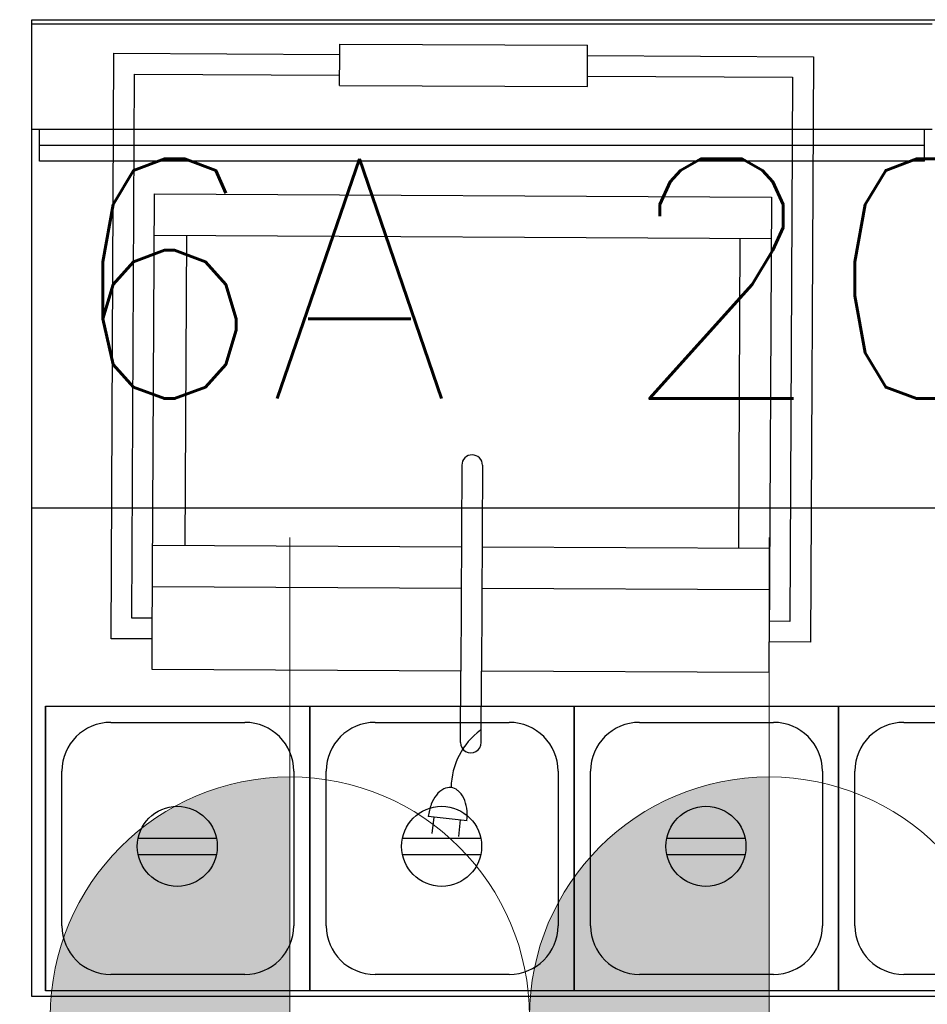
# Model space of a CAD drawing. Header units: millimetres. Extents: x -11575 to 52845, y -36266 to 23021.
# Tile 59 of 184: x 17396 to 17965, y 11264 to 11881. Entities that reach past the tile are written whole.
import ezdxf
from ezdxf.enums import TextEntityAlignment as Align

# ---------------------------------------------------------------- set-up
doc = ezdxf.new("R2010")
doc.units = ezdxf.units.MM
doc.header["$MEASUREMENT"] = 0
doc.layers.get('0').update_dxf_attribs({"lineweight": 5})
doc.layers.add('GREY SCALE', color=9, linetype='Continuous', true_color=0x808080)
doc.layers.add('GREYSCALE', color=9, linetype='Continuous', lineweight=0, true_color=0x808080)
doc.layers.add('M-MEP-ELPR-SOCKET', color=5, linetype='Continuous', lineweight=20, true_color=0x0000ff)
doc.styles.get("Standard").update_dxf_attribs({"font": 'romans.shx'})

# ---------------------------------------------------------------- blocks, each defined once
blk = doc.blocks.new('FLOOR PLAN')
at = {"layer": 'GREYSCALE', "color": 0, "lineweight": -2}
for p, q in [((17403.97, 11269.23, -9425.11), (17403.97, 11880.71, -9425.11)), ((17403.97, 11880.71, -9425.11), (18907.6, 11880.71, -9425.11)), ((17453.64, 11493.21, -8585.1), (17455.44, 11859.67, -8585.1)), ((17455.44, 11859.67, -8585.1), (17596.8, 11858.97, -8585.1)), ((17596.8, 11858.97, -8585.1), (17596.83, 11865.44, -8585.1)), ((17596.83, 11865.44, -8585.1), (17752.05, 11864.68, -8585.1)), ((17752.01, 11858.21, -8585.1), (17752.05, 11864.68, -8585.1)), ((17596.71, 11839.57, -8585.1), (17596.8, 11858.97, -8585.1)), ((17751.92, 11838.81, -8585.1), (17752.01, 11858.21, -8585.1)), ((17752.01, 11858.21, -8585.1), (17893.37, 11857.52, -8585.1)), ((17752.01, 11858.21, -8585.1), (17893.37, 11857.52, -8585.1)), ((17893.37, 11857.52, -8585.1), (17891.58, 11491.06, -8585.1)), ((17466.64, 11506.08, -8585.1), (17468.31, 11846.67, -8585.1)), ((17468.31, 11846.67, -8585.1), (17596.74, 11846.04, -8585.1)), ((17751.95, 11845.28, -8585.1), (17880.38, 11844.64, -8585.1)), ((17880.38, 11844.64, -8585.1), (17878.71, 11504.06, -8585.1)), ((17596.71, 11839.57, -8585.1), (17751.92, 11838.81, -8585.1)), ((17479.51, 11493.08, -8585.1), (17480.88, 11771.59, -8585.1)), ((17480.88, 11771.59, -8585.1), (17867.07, 11769.7, -8585.1)), ((17867.07, 11769.7, -8585.1), (17865.71, 11491.19, -8585.1)), ((17480.75, 11745.72, -8585.1), (17866.95, 11743.83, -8585.1)), ((17500.84, 11745.62, -8585.1), (17499.88, 11551.41, -8585.1)), ((17847.35, 11743.92, -8585.1), (17846.4, 11549.71, -8585.1)), ((17673.27, 11601.85, -8585.1), (17672.64, 11472.95, -8585.1)), ((17686.21, 11601.79, -8585.1), (17685.57, 11472.89, -8585.1)), ((18907.6, 11574.97, -9425.11), (17403.97, 11574.97, -9425.11)), ((17673.02, 11550.56, -8585.1), (17479.8, 11551.51, -8585.1)), ((17865.99, 11549.61, -8585.1), (17685.95, 11550.5, -8585.1)), ((17672.89, 11524.69, -8585.1), (17479.67, 11525.64, -8585.1)), ((17865.87, 11523.74, -8585.1), (17685.83, 11524.63, -8585.1)), ((17479.57, 11506.01, -8585.1), (17466.64, 11506.08, -8585.1)), ((17878.71, 11504.06, -8585.1), (17865.77, 11504.12, -8585.1)), ((17479.51, 11493.08, -8585.1), (17453.64, 11493.21, -8585.1)), ((17479.42, 11473.9, -8585.1), (17479.51, 11493.08, -8585.1)), ((17865.61, 11472.01, -8585.1), (17865.71, 11491.19, -8585.1)), ((17891.58, 11491.06, -8585.1), (17865.71, 11491.19, -8585.1)), ((17672.64, 11472.95, -8585.1), (17479.42, 11473.9, -8585.1)), ((17672.42, 11428.23, -8585.1), (17672.64, 11472.95, -8585.1)), ((17685.35, 11428.16, -8585.1), (17685.57, 11472.89, -8585.1)), ((17865.61, 11472.01, -8585.1), (17685.57, 11472.89, -8585.1)), ((17412.71, 11451.01, -9425.11), (17412.71, 11272.78, -9425.11)), ((17412.71, 11451.01, -9425.11), (17412.71, 11272.78, -9425.11)), ((17412.71, 11272.78, -9425.11), (17412.71, 11451.01, -9425.11)), ((17412.71, 11451.01, -9425.11), (17578.21, 11451.01, -9425.11)), ((17578.21, 11451.01, -9425.11), (17578.21, 11272.78, -9425.11)), ((17578.21, 11451.01, -9425.11), (17578.21, 11272.78, -9425.11)), ((17578.21, 11272.78, -9425.11), (17578.21, 11451.01, -9425.11)), ((17578.21, 11451.01, -9425.11), (17743.71, 11451.01, -9425.11)), ((17578.21, 11451.01, -9425.11), (17578.21, 11272.78, -9425.11)), ((17578.21, 11451.01, -9425.11), (17578.21, 11272.78, -9425.11)), ((17578.21, 11272.78, -9425.11), (17578.21, 11451.01, -9425.11)), ((17743.71, 11451.01, -9425.11), (17743.71, 11272.78, -9425.11)), ((17743.71, 11451.01, -9425.11), (17743.71, 11272.78, -9425.11)), ((17743.71, 11272.78, -9425.11), (17743.71, 11451.01, -9425.11)), ((17743.71, 11451.01, -9425.11), (17909.21, 11451.01, -9425.11)), ((17909.21, 11451.01, -9425.11), (17909.21, 11272.78, -9425.11)), ((17909.21, 11451.01, -9425.11), (17909.21, 11272.78, -9425.11)), ((17909.21, 11272.78, -9425.11), (17909.21, 11451.01, -9425.11)), ((17909.21, 11451.01, -9425.11), (18074.71, 11451.01, -9425.11)), ((17453.44, 11440.83, -9425.11), (17537.47, 11440.83, -9425.11)), ((17618.94, 11440.83, -9425.11), (17702.97, 11440.83, -9425.11)), ((17784.44, 11440.83, -9425.11), (17868.47, 11440.83, -9425.11)), ((17949.94, 11440.83, -9425.11), (18033.97, 11440.83, -9425.11)), ((17422.89, 11313.52, -9425.11), (17422.89, 11410.27, -9425.11)), ((17568.02, 11410.27, -9425.11), (17568.02, 11313.52, -9425.11)), ((17588.39, 11313.52, -9425.11), (17588.39, 11410.27, -9425.11)), ((17588.39, 11313.52, -9425.11), (17588.39, 11410.27, -9425.11)), ((17733.52, 11410.27, -9425.11), (17733.52, 11313.52, -9425.11)), ((17753.89, 11313.52, -9425.11), (17753.89, 11410.27, -9425.11)), ((17899.02, 11410.27, -9425.11), (17899.02, 11313.52, -9425.11)), ((17919.39, 11313.52, -9425.11), (17919.39, 11410.27, -9425.11)), ((17676.52, 11379.26, -8585.1), (17652.28, 11381.91, -8585.1)), ((17655.7, 11381.53, -8585.1), (17654.58, 11371.25, -8585.1)), ((17672.34, 11379.72, -8585.1), (17671.21, 11369.43, -8585.1)), ((17519.68, 11368.21, -9425.11), (17470.57, 11368.21, -9425.11)), ((17685.18, 11368.21, -9425.11), (17636.07, 11368.21, -9425.11)), ((17850.68, 11368.21, -9425.11), (17801.57, 11368.21, -9425.11)), ((17470.57, 11358.18, -9425.11), (17519.68, 11358.18, -9425.11)), ((17636.07, 11358.18, -9425.11), (17685.18, 11358.18, -9425.11)), ((17801.57, 11358.18, -9425.11), (17850.68, 11358.18, -9425.11)), ((17537.47, 11282.97, -9425.11), (17453.44, 11282.97, -9425.11)), ((17702.97, 11282.97, -9425.11), (17618.94, 11282.97, -9425.11)), ((17868.47, 11282.97, -9425.11), (17784.44, 11282.97, -9425.11)), ((18033.97, 11282.97, -9425.11), (17949.94, 11282.97, -9425.11)), ((18907.6, 11269.23, -9425.11), (17403.97, 11269.23, -9425.11)), ((17578.21, 11272.78, -9425.11), (17412.71, 11272.78, -9425.11)), ((17743.71, 11272.78, -9425.11), (17578.21, 11272.78, -9425.11)), ((17909.21, 11272.78, -9425.11), (17743.71, 11272.78, -9425.11)), ((18074.71, 11272.78, -9425.11), (17909.21, 11272.78, -9425.11))]:
    blk.add_line(p, q, dxfattribs=at)
at = {"layer": 'GREYSCALE', "color": 0, "lineweight": -2, "ltscale": 25}
for p, q in [((17404.06, 11811.92, -8585.1), (17404.06, 11878.08, -8585.1)), ((17404.06, 11878.08, -8585.1), (17967.75, 11878.08, -8585.1)), ((17967.75, 11811.92, -8585.1), (17404.06, 11811.92, -8585.1)), ((17408.95, 11792.07, -8585.1), (17408.95, 11811.92, -8585.1)), ((17962.86, 11792.07, -8585.1), (17962.86, 11811.92, -8585.1)), ((17962.86, 11801.99, -8585.1), (17408.95, 11801.99, -8585.1)), ((17962.86, 11792.07, -8585.1), (17408.95, 11792.07, -8585.1))]:
    blk.add_line(p, q, dxfattribs=at)
at = {"layer": 'GREYSCALE', "color": 0, "lineweight": -2}
for centre in [(17495.12, 11363.19, -9425.11), (17660.62, 11363.19, -9425.11), (17826.12, 11363.19, -9425.11)]:
    blk.add_circle(centre, 25.06, dxfattribs=at)
for centre, radius, start, end in [((17679.74, 11601.82, -8585.1), 6.47, 359.7188, 179.7188), ((17453.44, 11410.27, -9425.11), 30.55, 90, 180), ((17537.47, 11410.27, -9425.11), 30.55, 0, 90), ((17618.94, 11410.27, -9425.11), 30.55, 90, 180), ((17702.97, 11410.27, -9425.11), 30.55, 0, 90), ((17784.44, 11410.27, -9425.11), 30.55, 90, 180), ((17868.47, 11410.27, -9425.11), 30.55, 0, 90), ((17949.94, 11410.27, -9425.11), 30.55, 90, 180), ((17712.1, 11399.38, -8585.1), 45.53, 126.57082, 179.16051), ((17678.89, 11428.19, -8585.1), 6.47, 179.7188, 359.7188), ((17668.76, 11386.26, -8585.1), 14.54, 117.34676, 141.8063), ((17665.67, 11392.23, -8585.1), 7.82, 83.773, 117.34676), ((17665.67, 11392.23, -8585.1), 7.82, 50.19923, 83.773), ((17661.37, 11387.07, -8585.1), 14.54, 25.73969, 50.19923), ((17674.24, 11381.95, -8585.1), 21.51, 141.8063, 159.2796), ((17655.09, 11384.04, -8585.1), 21.51, 8.26639, 25.73969), ((17683.29, 11378.52, -8585.1), 31.19, 159.2796, 173.773), ((17645.51, 11382.65, -8585.1), 31.19, 353.773, 8.26639), ((17453.44, 11313.52, -9425.11), 30.55, 180, 270), ((17537.47, 11313.52, -9425.11), 30.55, 270, 0), ((17618.94, 11313.52, -9425.11), 30.55, 180, 270), ((17702.97, 11313.52, -9425.11), 30.55, 270, 0), ((17784.44, 11313.52, -9425.11), 30.55, 180, 270), ((17868.47, 11313.52, -9425.11), 30.55, 270, 0), ((17949.94, 11313.52, -9425.11), 30.55, 180, 270)]:
    blk.add_arc(centre, radius, start, end, dxfattribs=at)
blk = doc.blocks.new('SSSO')
h = blk.add_hatch(color=0)
h.dxf.hatch_style = 1
h.paths.add_polyline_path([(0, 100, 0.414214), (-100, 0), (0, 0)])
at = {"color": 0}
blk.add_lwpolyline([(0, 0), (0, 200)], dxfattribs=at)
blk.add_lwpolyline([(-100, 0), (100, 0, 1), (-100, 0)], format="xyb", dxfattribs=at)
blk.add_attdef('XXA', text='', height=100, dxfattribs=at).set_placement((-250, 150), align=Align.MIDDLE_CENTER)

msp = doc.modelspace()

# ---------------------------------------------------------------- block references
at = {"layer": 'GREY SCALE'}
msp.add_blockref('FLOOR PLAN', (0, 0), dxfattribs=at)
at = {"layer": 'M-MEP-ELPR-SOCKET', "color": 6, "true_color": 0xff00ff}
ref = msp.add_blockref('SSSO', (17565.64, 11256.64), dxfattribs=dict(at, xscale=1.5, yscale=1.5, zscale=1.5))
ref.add_attrib('XXA', '16A', dxfattribs={"layer": '0', "color": 0, "height": 150}).set_placement((17480.62, 11718.5), align=Align.MIDDLE_CENTER)
ref = msp.add_blockref('SSSO', (17865.64, 11256.64), dxfattribs=dict(at, xscale=1.5, yscale=1.5, zscale=1.5))
ref.add_attrib('XXA', '20A', dxfattribs={"layer": '0', "color": 0, "height": 150}).set_placement((17958, 11718.5), align=Align.MIDDLE_CENTER)

doc.saveas('drawing.dxf')
